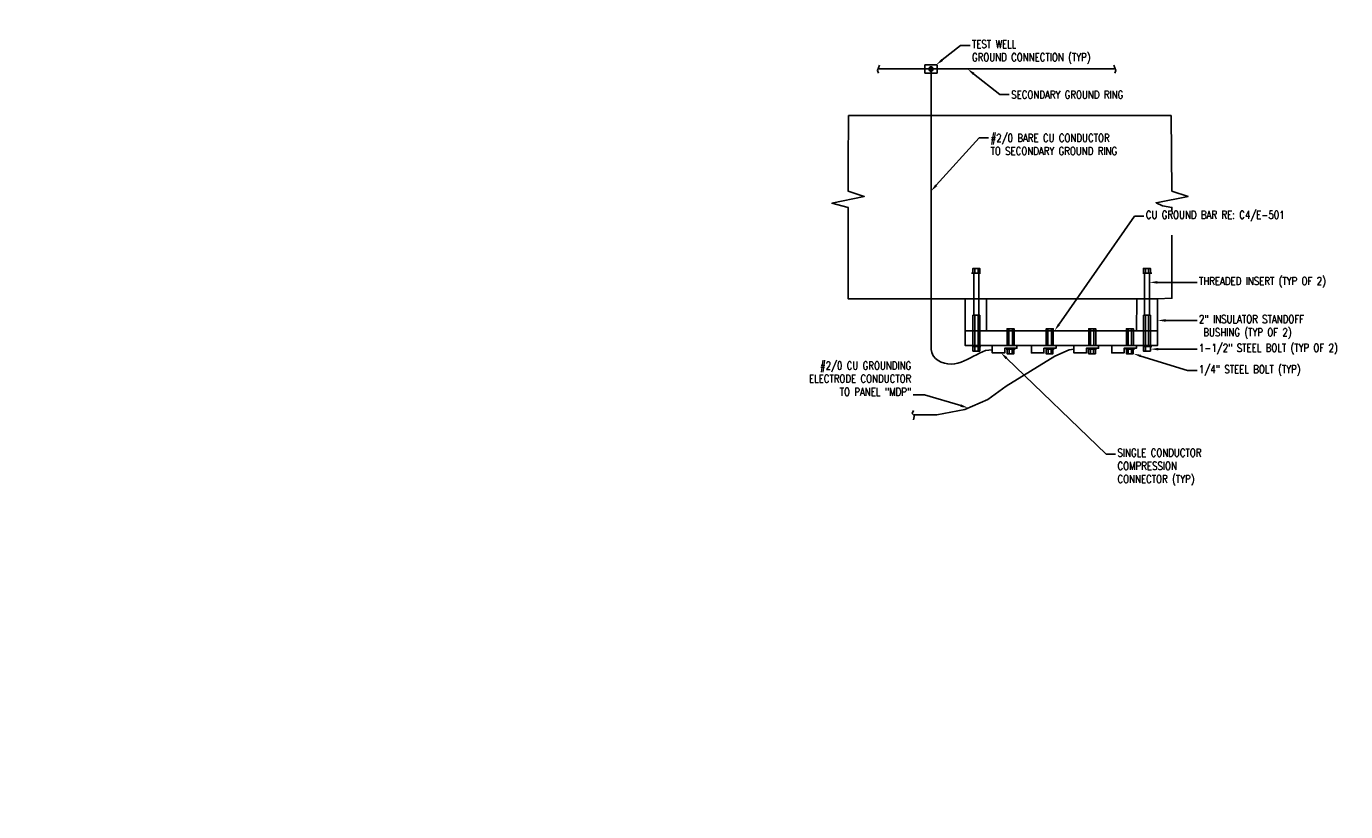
# Model space of a CAD drawing. Header units: inches. Extents: x 0 to 40.6, y 0 to 43.2.
# Tile 1 of 2: x 19.7 to 40.6, y 21.6 to 34.1. Entities that reach past the tile are written whole.
import ezdxf
from ezdxf import colors
from ezdxf.entities.mleader import LeaderData, LeaderLine
from ezdxf.math import Vec2, Vec3

# ---------------------------------------------------------------- set-up
doc = ezdxf.new("R2010")
doc.units = ezdxf.units.IN
doc.header["$MEASUREMENT"] = 0
doc.layers.add('E-ANNO-TEXT', color=2, linetype='Continuous')
doc.layers.add('E-DETL-GRPH', color=3, linetype='Continuous')
doc.styles.add('Annotative', font='romans.shx', dxfattribs={"width": 0.8, "height": 0.125})

msp = doc.modelspace()

# ---------------------------------------------------------------- hatches: boundary and pattern name
at = {"layer": 'E-DETL-GRPH', "lineweight": -3}
msp.add_hatch(color=8, dxfattribs=at).paths.add_polyline_path([(34.0432, 33.4069), (34.0282, 33.3936), (34.0232, 33.3752), (34.0265, 33.3586), (34.0382, 33.3469), (34.0632, 33.3436), (34.0799, 33.3536), (34.0865, 33.3669), (34.0882, 33.3836), (34.0749, 33.4036), (34.0682, 33.4069)])

# ---------------------------------------------------------------- linework, layer by layer
for p, q in [((34.1532, 33.4402), (33.9566, 33.4402)), ((33.9566, 33.4402), (33.9566, 33.3102)), ((34.1532, 33.3102), (33.9566, 33.3102)), ((34.1532, 33.4402), (34.1532, 33.3102)), ((34.8414, 30.1351), (34.6981, 30.1351)), ((37.5599, 30.1351), (37.4165, 30.1351)), ((37.5599, 28.9702), (37.4165, 28.9702))]:
    msp.add_line(p, q, dxfattribs=at)
for points in [[(33.2382, 33.4336), (33.2049, 33.3502), (33.2215, 33.3086)], [(36.9632, 33.3752), (33.2299, 33.3752)], [(34.0549, 33.3752), (34.0549, 28.9769), (34.0565, 28.9236), (34.0682, 28.8719), (34.0915, 28.8219), (34.1265, 28.7802), (34.1699, 28.7452), (34.2165, 28.7202), (34.2682, 28.7036), (34.3215, 28.6936), (34.3749, 28.6902), (34.4282, 28.6936), (34.4799, 28.7052), (34.5315, 28.7202), (34.5815, 28.7402), (34.6315, 28.7636), (34.6799, 28.7869), (34.7282, 28.8136), (34.7749, 28.8386), (34.8232, 28.8619), (34.8715, 28.8836), (34.9215, 28.9036), (34.9749, 28.9136), (35.0282, 28.9152)], [(36.9549, 33.4336), (36.9882, 33.3502), (36.9715, 33.3086)], [(32.7416, 31.8536), (32.7465, 32.6336), (37.8699, 32.6336)], [(37.8699, 32.6336), (37.8782, 31.4352), (38.1365, 31.3519), (37.6282, 31.2519), (37.7282, 31.2019), (37.8782, 31.1769), (37.8782, 31.1269)], [(34.5965, 29.7269), (32.7382, 29.7269), (32.7382, 31.1769), (32.4815, 31.2436), (32.9965, 31.3519), (32.7382, 31.4352), (32.7416, 31.8536)], [(37.8782, 30.7352), (37.8782, 29.7352), (37.6532, 29.7269), (37.6532, 28.9852), (34.5965, 28.9852), (34.5965, 29.7269), (34.7299, 29.7269), (34.8132, 29.7269), (34.9382, 29.7269)], [(34.8298, 30.1351), (34.8298, 30.2085), (34.7198, 30.2085), (34.7198, 30.1351)], [(34.7514, 30.1351), (34.7514, 30.2085)], [(34.8014, 30.1351), (34.8014, 30.2085)], [(37.4282, 30.1351), (37.4282, 30.2085), (37.5382, 30.2085), (37.5382, 30.1351)], [(37.4599, 30.1351), (37.4599, 30.2085)], [(37.5099, 30.1351), (37.5099, 30.2085)], [(34.7343, 29.4656), (34.7343, 30.1351)], [(34.8146, 30.1351), (34.8146, 29.4656)], [(37.4426, 29.4656), (37.4426, 30.1351)], [(37.5229, 30.1351), (37.5229, 29.4656)], [(37.6532, 29.7269), (34.9382, 29.7269), (34.9382, 29.2186)], [(37.3215, 29.7269), (37.3182, 29.2186)], [(34.8288, 28.9702), (34.8288, 29.4656), (34.7209, 29.4656), (34.7209, 28.9702)], [(34.7515, 29.4656), (34.7515, 28.9702)], [(34.8015, 28.9702), (34.8015, 29.4656)], [(37.4291, 28.9702), (37.4291, 29.4656), (37.5371, 29.4656), (37.5371, 28.9702)], [(37.4598, 28.9702), (37.4598, 29.4656)], [(37.5098, 29.4656), (37.5098, 28.9702)], [(34.5965, 29.2186), (37.6532, 29.2186)], [(35.2632, 28.9852), (35.2632, 29.2502), (35.3749, 29.2502), (35.3749, 28.9852)], [(35.2899, 28.9852), (35.2899, 29.2502)], [(35.3465, 29.2502), (35.3465, 28.9936)], [(35.8832, 28.9852), (35.8832, 29.2502), (35.9949, 29.2502), (35.9949, 28.9852)], [(35.9099, 28.9852), (35.9099, 29.2502)], [(35.9665, 29.2502), (35.9665, 28.9936)], [(36.5582, 28.9852), (36.5582, 29.2502), (36.6699, 29.2502), (36.6699, 28.9852)], [(36.5849, 28.9852), (36.5849, 29.2502)], [(36.6415, 29.2502), (36.6415, 28.9936)], [(37.1565, 28.9852), (37.1565, 29.2502), (37.2682, 29.2502), (37.2682, 28.9852)], [(37.1832, 28.9852), (37.1832, 29.2502)], [(37.2399, 29.2502), (37.2399, 28.9936)], [(36.3232, 28.9269), (36.2482, 28.9169), (36.0199, 28.8136), (35.2499, 28.3369), (34.9582, 28.1286), (34.5916, 27.9702), (34.1499, 27.8869), (33.7915, 27.8869), (33.7749, 27.8036)], [(34.8482, 28.9702), (34.7099, 28.9702)], [(34.7199, 28.9702), (34.7199, 28.8969), (34.8299, 28.8969), (34.8299, 28.9702)], [(34.7515, 28.9702), (34.7515, 28.8969)], [(34.8015, 28.9702), (34.8015, 28.8969)], [(35.0282, 28.9852), (35.0282, 28.8686), (35.2265, 28.8686), (35.2265, 28.9419), (35.4199, 28.9419), (35.4199, 28.9852)], [(35.2499, 28.9419), (35.3899, 28.9419)], [(35.3899, 28.9269), (35.2499, 28.9269)], [(35.2615, 28.9269), (35.2615, 28.8552), (35.3699, 28.8552), (35.3699, 28.9269)], [(35.2932, 28.9269), (35.2932, 28.8552)], [(35.3415, 28.9269), (35.3415, 28.8552)], [(35.6499, 28.9852), (35.6499, 28.8686), (35.8465, 28.8686), (35.8465, 28.9419), (36.0415, 28.9419), (36.0415, 28.9852)], [(36.0099, 28.9269), (35.8715, 28.9269)], [(35.8815, 28.9269), (35.8815, 28.8552), (35.9915, 28.8552), (35.9915, 28.9269)], [(35.9132, 28.9269), (35.9132, 28.8552)], [(35.9632, 28.9269), (35.9632, 28.8552)], [(36.3232, 28.9852), (36.3232, 28.8686), (36.5215, 28.8686), (36.5215, 28.9419), (36.7149, 28.9419), (36.7149, 28.9852)], [(36.6832, 28.9269), (36.5449, 28.9269)], [(36.5565, 28.9269), (36.5565, 28.8552), (36.6649, 28.8552), (36.6649, 28.9269)], [(36.5882, 28.9269), (36.5882, 28.8552)], [(36.6365, 28.9269), (36.6365, 28.8552)], [(36.9232, 28.9852), (36.9232, 28.8686), (37.1199, 28.8686), (37.1199, 28.9419), (37.3149, 28.9419), (37.3149, 28.9852)], [(37.2832, 28.9269), (37.1449, 28.9269)], [(37.2732, 28.9269), (37.1565, 28.9269), (37.1565, 28.8552), (37.2649, 28.8552), (37.2649, 28.9269)], [(37.1865, 28.9269), (37.1865, 28.8552)], [(37.2365, 28.9269), (37.2365, 28.8552)], [(37.5449, 28.9702), (37.4282, 28.9702), (37.4282, 28.8969), (37.5382, 28.8969), (37.5382, 28.9702)], [(37.4599, 28.9702), (37.4599, 28.8969)], [(33.7749, 27.9536), (33.7582, 27.9036), (33.7832, 27.8786)]]:
    msp.add_lwpolyline(points, dxfattribs=at)
for points in [[(34.0215, 33.3752), (34.0232, 33.3652), (34.0265, 33.3586), (34.0315, 33.3502), (34.0382, 33.3452), (34.0465, 33.3419), (34.0632, 33.3419), (34.0715, 33.3452), (34.0782, 33.3502), (34.0832, 33.3586), (34.0865, 33.3652), (34.0882, 33.3752), (34.0865, 33.3836), (34.0832, 33.3902), (34.0782, 33.3986), (34.0715, 33.4036), (34.0632, 33.4069), (34.0465, 33.4069), (34.0382, 33.4036), (34.0315, 33.3986), (34.0265, 33.3902), (34.0232, 33.3836)], [(34.0732, 33.3752), (34.0665, 33.3886), (34.0515, 33.3936), (34.0399, 33.3836), (34.0399, 33.3686), (34.0515, 33.3586), (34.0665, 33.3619)]]:
    msp.add_lwpolyline(points, close=True, dxfattribs=at)

# ---------------------------------------------------------------- leaders
at = {"layer": 'E-ANNO-TEXT', "lineweight": -3}
ml = msp.add_multileader_mtext('Standard', dxfattribs=at)
ml.set_content('\\A1;SOLID GROUND PATH FROM TOP OF DOOR HEIGHT \\PTO FLOOR REBAR. PROVIDE SOLID GROUNDING \\PPATH EITHER #2/0 CU CONDUCTOR WIRE TIED TO\\PVERTICAL REBAR OR POSITIVELY BONDED RUN OF \\PREBAR TO HEIGHT OF DOOR. PROVIDE ONE \\PCONTINUOUS PATH PER INTERIOR SIDE OF \\PPILASTER, (3) TOTAL PER PILASTER.', color=256, style='Annotative')
ml.set_leader_properties(color=1, linetype='ByLayer')
ml.build(insert=Vec2(0, 0))
ml.multileader.update_dxf_attribs({"dogleg_length": 0.36, "arrow_head_size": 0.125})
ctx = ml.context
ctx.base_point, ctx.char_height, ctx.arrow_head_size, ctx.landing_gap_size, ctx.plane_origin = Vec3(25.3957, 39.0518), 0.125, 0.125, 0.09, Vec3(24.3321, 39.4672)
notes = []
notes.append((ctx, [(0, (1, 1, 0), (24.8106, 39.0518), (1, 0), 0.5851, [(1, [(23.6361, 38.4677), (23.7458, 38.2163)], 0, [])])]))
ctx.mtext.insert, ctx.mtext.flow_direction = Vec3(25.4857, 39.1351), 5
ml = msp.add_multileader_mtext('Standard', dxfattribs=at)
ml.set_content('RETAINING\\PWALL/PILASTER', color=256, style='Annotative')
ml.set_leader_properties(color=1, linetype='ByLayer')
ml.build(insert=Vec2(0, 0))
ml.multileader.update_dxf_attribs({"dogleg_length": 0.36, "arrow_head_size": 0.125})
ctx = ml.context
ctx.base_point, ctx.char_height, ctx.arrow_head_size, ctx.landing_gap_size, ctx.plane_origin = Vec3(24.0913, 38.6337), 0.125, 0.125, 0.09, Vec3(22.9863, 39.1278)
ctx.text_align_type = 2
notes.append((ctx, [(0, (0, 0, 0), (0, 0), (1, 0), 1, [])]))
ctx.mtext.insert, ctx.mtext.alignment, ctx.mtext.flow_direction = Vec3(25.2909, 38.717), 3, 5
ml = msp.add_multileader_mtext('Standard', dxfattribs=at)
ml.set_content('\\A1;#2/0 BARE CU CONDUCTOR. PROVIDE SUFFICIENT \\PSLACK FOR 1" MINIMUM EXPANSION. POSITIVELY \\PBOND CONDUCTOR TO REBAR MAT BY APPROVED CRIMP.', color=256, style='Annotative')
ml.set_leader_properties(color=1, linetype='ByLayer')
ml.build(insert=Vec2(0, 0))
ml.multileader.update_dxf_attribs({"dogleg_length": 0.36, "arrow_head_size": 0.125})
ctx = ml.context
ctx.base_point, ctx.char_height, ctx.arrow_head_size, ctx.landing_gap_size, ctx.plane_origin = Vec3(24.5668, 37.1087), 0.125, 0.125, 0.09, Vec3(24.2068, 37.7327)
notes.append((ctx, [(0, (1, 1, 0), (24.2068, 37.1087), (1, 0), 0.36, [(0, [(23.5765, 37.9348)], 0, [])])]))
ctx.mtext.insert, ctx.mtext.flow_direction = Vec3(24.6568, 37.1712), 5
ml = msp.add_multileader_mtext('Standard', dxfattribs=at)
ml.set_content('TEST WELL\\PGROUND CONNECTION (TYP)', color=256, style='Annotative')
ml.set_leader_properties(color=1, linetype='ByLayer', lineweight=-1)
ml.build(insert=Vec2(0, 0))
ml.multileader.update_dxf_attribs({"text_right_attachment_type": 3, "dogleg_length": 0.36, "arrow_head_size": 0.125})
ctx = ml.context
ctx.base_point, ctx.char_height, ctx.arrow_head_size, ctx.landing_gap_size, ctx.plane_origin = Vec3(34.6742, 33.749), 0.125, 0.125, 0.0312, Vec3(34.5215, 33.6452)
ctx.right_attachment = 3
notes.append((ctx, [(0, (1, 1, 0), (34.5234, 33.749), (1, 0), 0.1508, [(0, [(34.1371, 33.4402)], 0, [])])]))
ctx.mtext.insert, ctx.mtext.flow_direction = Vec3(34.7054, 33.8323), 5
ml = msp.add_multileader_mtext('Standard', dxfattribs=at)
ml.set_content('SECONDARY GROUND RING', color=256, style='Annotative')
ml.set_leader_properties(color=1, linetype='ByLayer', lineweight=-1)
ml.build(insert=Vec2(0, 0))
ml.multileader.update_dxf_attribs({"text_right_attachment_type": 3, "dogleg_length": 0.1508, "arrow_head_size": 0.125})
ctx = ml.context
ctx.base_point, ctx.char_height, ctx.arrow_head_size, ctx.landing_gap_size, ctx.plane_origin = Vec3(35.2973, 32.9669), 0.125, 0.125, 0.0312, Vec3(35.1465, 32.9669)
ctx.right_attachment = 3
notes.append((ctx, [(0, (1, 1, 0), (35.1465, 32.9669), (1, 0), 0.1508, [(0, [(34.6339, 33.3752)], 0, [])])]))
ctx.mtext.insert, ctx.mtext.flow_direction = Vec3(35.3286, 33.0294), 5
ml = msp.add_multileader_mtext('Standard', dxfattribs=at)
ml.set_content('#2/0 BARE CU CONDUCTOR \\PTO SECONDARY GROUND RING', color=256, style='Annotative')
ml.set_leader_properties(color=1, linetype='ByLayer', lineweight=-1)
ml.build(insert=Vec2(0, 0))
ml.multileader.update_dxf_attribs({"text_right_attachment_type": 3, "dogleg_length": 0.1508, "arrow_head_size": 0.125})
ctx = ml.context
ctx.base_point, ctx.char_height, ctx.arrow_head_size, ctx.landing_gap_size, ctx.plane_origin = Vec3(34.969, 32.2802), 0.125, 0.125, 0.0312, Vec3(34.8182, 32.2802)
ctx.right_attachment = 3
notes.append((ctx, [(0, (1, 1, 0), (34.8182, 32.2802), (1, 0), 0.1508, [(0, [(34.0549, 31.4358)], 0, [])])]))
ctx.mtext.insert, ctx.mtext.flow_direction = Vec3(35.0002, 32.3427), 5
ml = msp.add_multileader_mtext('Standard', dxfattribs=at)
ml.set_content('CU GROUND BAR RE: C4/E-501', color=256, style='Annotative')
ml.set_leader_properties(color=1, linetype='ByLayer', lineweight=-1)
ml.build(insert=Vec2(0, 0))
ml.multileader.update_dxf_attribs({"text_right_attachment_type": 3, "dogleg_length": 0.1508, "arrow_head_size": 0.125})
ctx = ml.context
ctx.base_point, ctx.char_height, ctx.arrow_head_size, ctx.landing_gap_size, ctx.plane_origin = Vec3(37.434, 31.0386), 0.125, 0.125, 0.0312, Vec3(37.2832, 31.0386)
ctx.right_attachment = 3
notes.append((ctx, [(0, (1, 1, 0), (37.2832, 31.0386), (1, 0), 0.1508, [(0, [(36.0167, 29.2186)], 0, [])])]))
ctx.mtext.insert, ctx.mtext.flow_direction = Vec3(37.4652, 31.1219), 5
ml = msp.add_multileader_mtext('Standard', dxfattribs=at)
ml.set_content('THREADED INSERT (TYP OF 2)', color=256, style='Annotative')
ml.set_leader_properties(color=1, linetype='ByLayer', lineweight=-1)
ml.build(insert=Vec2(0, 0))
ml.multileader.update_dxf_attribs({"text_right_attachment_type": 3, "dogleg_length": 0.1508, "arrow_head_size": 0.125})
ctx = ml.context
ctx.base_point, ctx.char_height, ctx.arrow_head_size, ctx.landing_gap_size, ctx.plane_origin = Vec3(38.2778, 29.9872), 0.125, 0.125, 0.0312, Vec3(38.127, 29.9872)
ctx.right_attachment = 3
notes.append((ctx, [(0, (1, 1, 0), (38.127, 29.9872), (1, 0), 0.1508, [(0, [(37.5229, 29.9872)], 0, [])])]))
ctx.mtext.insert, ctx.mtext.flow_direction = Vec3(38.309, 30.0705), 5
ml = msp.add_multileader_mtext('Standard', dxfattribs=at)
ml.set_content('2" INSULATOR STANDOFF\\P BUSHING (TYP OF 2)', color=256, style='Annotative')
ml.set_leader_properties(color=1, linetype='ByLayer', lineweight=-1)
ml.build(insert=Vec2(0, 0))
ml.multileader.update_dxf_attribs({"text_right_attachment_type": 3, "dogleg_length": 0.1508, "arrow_head_size": 0.125})
ctx = ml.context
ctx.base_point, ctx.char_height, ctx.arrow_head_size, ctx.landing_gap_size, ctx.plane_origin = Vec3(38.2778, 29.3829), 0.125, 0.125, 0.0312, Vec3(38.127, 29.3829)
ctx.right_attachment = 3
notes.append((ctx, [(0, (1, 1, 0), (38.127, 29.3829), (1, 0), 0.1508, [(0, [(37.6532, 29.3829)], 0, [])])]))
ctx.mtext.insert, ctx.mtext.flow_direction = Vec3(38.309, 29.4662), 5
ml = msp.add_multileader_mtext('Standard', dxfattribs=at)
ml.set_content('1-1/2" STEEL BOLT (TYP OF 2)', color=256, style='Annotative')
ml.set_leader_properties(color=1, linetype='ByLayer', lineweight=-1)
ml.build(insert=Vec2(0, 0))
ml.multileader.update_dxf_attribs({"text_right_attachment_type": 3, "dogleg_length": 0.1508, "arrow_head_size": 0.125})
ctx = ml.context
ctx.base_point, ctx.char_height, ctx.arrow_head_size, ctx.landing_gap_size, ctx.plane_origin = Vec3(38.2778, 28.9274), 0.125, 0.125, 0.0312, Vec3(38.127, 28.9274)
ctx.right_attachment = 3
notes.append((ctx, [(0, (1, 1, 0), (38.127, 28.9274), (1, 0), 0.1508, [(0, [(37.5382, 28.9274)], 0, [])])]))
ctx.mtext.insert, ctx.mtext.flow_direction = Vec3(38.309, 29.0107), 5
ml = msp.add_multileader_mtext('Standard', dxfattribs=at)
ml.set_content('#2/0 CU GROUNDING\\P ELECTRODE CONDUCTOR \\PTO PANEL "MDP"', color=256, style='Annotative')
ml.set_leader_properties(color=1, linetype='ByLayer', lineweight=-1)
ml.build(insert=Vec2(0, 0))
ml.multileader.update_dxf_attribs({"text_right_attachment_type": 3, "dogleg_length": 0.1782, "arrow_head_size": 0.125})
ctx = ml.context
ctx.base_point, ctx.char_height, ctx.arrow_head_size, ctx.landing_gap_size, ctx.plane_origin = Vec3(31.7957, 28.6662), 0.125, 0.125, 0.0312, Vec3(34.0682, 28.2019)
ctx.right_attachment, ctx.text_align_type = 3, 2
notes.append((ctx, [(0, (1, 1, 0), (33.9507, 28.2019), (-1, 0), 0.1782, [(0, [(34.6473, 27.9943)], 0, [])])]))
ctx.mtext.insert, ctx.mtext.alignment, ctx.mtext.flow_direction = Vec3(33.7412, 28.7287), 3, 5
ml = msp.add_multileader_mtext('Standard', dxfattribs=at)
ml.set_content('SINGLE CONDUCTOR \\PCOMPRESSION \\PCONNECTOR (TYP)', color=256, style='Annotative')
ml.set_leader_properties(color=1, linetype='ByLayer', lineweight=-1)
ml.build(insert=Vec2(0, 0))
ml.multileader.update_dxf_attribs({"text_right_attachment_type": 3, "dogleg_length": 0.1508, "arrow_head_size": 0.125})
ctx = ml.context
ctx.base_point, ctx.char_height, ctx.arrow_head_size, ctx.landing_gap_size, ctx.plane_origin = Vec3(36.984, 27.2619), 0.125, 0.125, 0.0312, Vec3(36.8332, 27.2619)
ctx.right_attachment = 3
notes.append((ctx, [(0, (1, 1, 0), (36.8332, 27.2619), (1, 0), 0.1508, [(0, [(35.1638, 28.8686)], 0, [])])]))
ctx.mtext.insert, ctx.mtext.flow_direction = Vec3(37.0152, 27.3452), 5
ml = msp.add_multileader_mtext('Standard', dxfattribs=at)
ml.set_content('1/4" STEEL BOLT (TYP)', color=256, style='Annotative')
ml.set_leader_properties(color=1, linetype='ByLayer', lineweight=-1)
ml.build(insert=Vec2(0, 0))
ml.multileader.update_dxf_attribs({"text_right_attachment_type": 3, "dogleg_length": 0.1508, "arrow_head_size": 0.125})
ctx = ml.context
ctx.base_point, ctx.char_height, ctx.arrow_head_size, ctx.landing_gap_size, ctx.plane_origin = Vec3(38.2778, 28.5882), 0.125, 0.125, 0.0312, Vec3(38.127, 28.5882)
ctx.right_attachment = 3
notes.append((ctx, [(0, (1, 1, 0), (38.127, 28.5882), (1, 0), 0.1508, [(0, [(37.2649, 28.8552)], 0, [])])]))
ctx.mtext.insert, ctx.mtext.flow_direction = Vec3(38.309, 28.6715), 5
for ctx, leaders in notes:
    for number, flags, end, landing, length, lines in leaders:
        leader = LeaderData()
        leader.index, (leader.has_last_leader_line, leader.has_dogleg_vector, leader.attachment_direction) = number, flags
        leader.last_leader_point, leader.dogleg_vector, leader.dogleg_length = Vec3(end), Vec3(landing), length
        for number, points, colour, breaks in lines:
            line = LeaderLine()
            line.index, line.vertices, line.color, line.breaks = number, Vec3.list(points), colors.encode_raw_color(colour), breaks
            leader.lines.append(line)
        ctx.leaders.append(leader)

doc.saveas('drawing.dxf')
